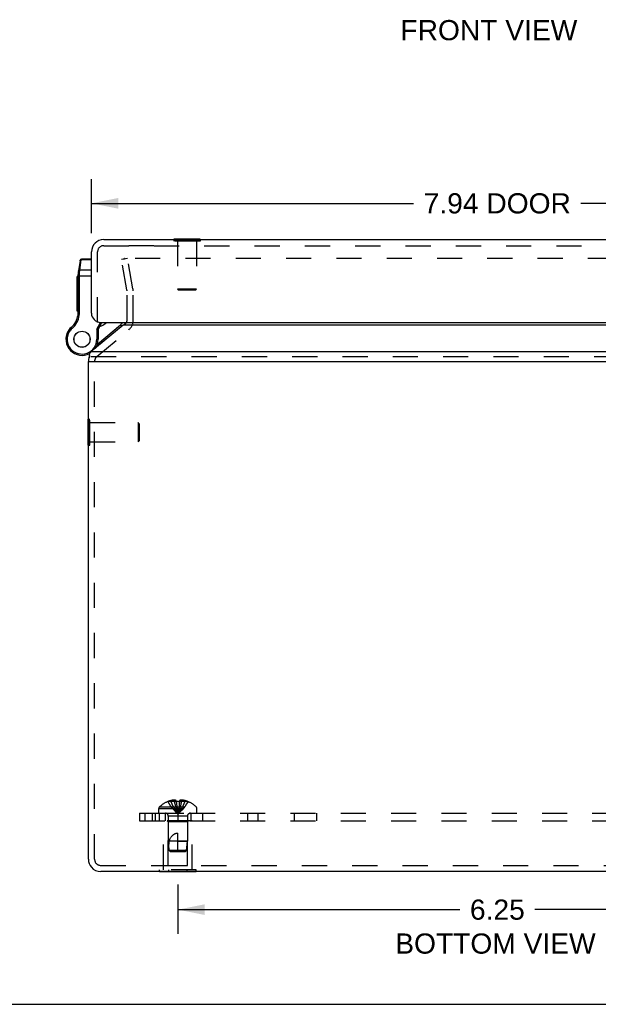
# Model space of a CAD drawing. Header units: inches. Extents: x 0 to 44.7, y 0 to 28.9.
# Tile 1 of 9: x 11 to 16.7, y 0 to 9.6. Entities that reach past the tile are written whole.
import ezdxf

# ---------------------------------------------------------------- set-up
doc = ezdxf.new("R2010")
doc.units = ezdxf.units.IN
doc.header["$LTSCALE"] = 2.460526
doc.header["$MEASUREMENT"] = 0
doc.linetypes.add('HIDDEN', pattern=[0.2, 0.1, -0.1])
doc.layers.get('0').update_dxf_attribs({"linetype": 'CONTINUOUS'})
for name, color, linetype in [('DEFAULT_2', 8, 'HIDDEN'), ('DIMENSIONS', 7, 'CONTINUOUS'), ('DOOR_ASSEMBLY', 7, 'CONTINUOUS'), ('SUBPANEL', 7, 'CONTINUOUS')]:
    doc.layers.add(name, color=color, linetype=linetype)
doc.styles.get("Standard").update_dxf_attribs({"font": 'arial.ttf'})
doc.dimstyles.new('DIMSTYLE_1', dxfattribs={"dimtxt": 0.197368, "dimasz": 0.263158, "dimexe": 0.09, "dimexo": 0.07, "dimgap": 0.0375, "dimtad": 0, "dimtih": 1, "dimtoh": 1, "dimzin": 4, "dimdsep": 46, "dimtxsty": 'Standard', "dimblk": '_FILLED', "dimblk1": '_FILLED', "dimblk2": '_FILLED', "dimcen": 0.09, "dimazin": 1, "dimtfac": 1, "dimtdec": 3, "dimtofl": 0, "dimtmove": 0, "dimatfit": 3, "dimldrblk": '_FILLED', "dimfxl": 0, "dimtolj": 1, "dimtzin": 4, "dimarcsym": 0})

# ---------------------------------------------------------------- blocks, each defined once
blk = doc.blocks.new('_FILLED')
at = {"color": 0, "linetype": 'ByBlock'}
blk.add_solid([(0, 0), (-1, 0.2), (-1, -0.2)], dxfattribs=at)
blk = doc.blocks.new('*D8')
at = {"layer": 'DIMENSIONS', "color": 2, "linetype": 'Continuous'}
for p, q in [((12.5475, 1.1737), (12.5475, 0.6898)), ((18.7975, 1.1737), (18.7975, 0.6898)), ((12.5475, 0.9266), (15.3056, 0.9266)), ((18.7975, 0.9266), (16.0393, 0.9266))]:
    blk.add_line(p, q, dxfattribs=at)
at = {"layer": 'DIMENSIONS', "color": 2, "linetype": 'Continuous', "xscale": 0.2631578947, "yscale": 0.2631578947, "zscale": 0.2631578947, "rotation": 180}
blk.add_blockref('_FILLED', (12.5475, 0.9266), dxfattribs=at)
at = {"layer": 'DIMENSIONS', "color": 2, "linetype": 'Continuous', "xscale": 0.2631578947, "yscale": 0.2631578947, "zscale": 0.2631578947}
blk.add_blockref('_FILLED', (18.7975, 0.9266), dxfattribs=at)
at = {"layer": 'DIMENSIONS', "color": 2, "linetype": 'Continuous', "insert": (15.6725, 1.0253), "char_height": 0.19737, "width": 0.536343, "attachment_point": 2, "line_spacing_factor": 0.9}
blk.add_mtext('6.25', dxfattribs=at)
blk = doc.blocks.new('*D14')
at = {"layer": 'DIMENSIONS', "color": 2, "linetype": 'Continuous'}
for p, q in [((11.7019, 7.5481), (11.7019, 8.0754)), ((19.6419, 7.5481), (19.6419, 8.0754)), ((11.7019, 7.8386), (14.8538, 7.8386)), ((19.6419, 7.8386), (16.49, 7.8386))]:
    blk.add_line(p, q, dxfattribs=at)
at = {"layer": 'DIMENSIONS', "color": 2, "linetype": 'Continuous', "xscale": 0.2631578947, "yscale": 0.2631578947, "zscale": 0.2631578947, "rotation": 180}
blk.add_blockref('_FILLED', (11.7019, 7.8386), dxfattribs=at)
at = {"layer": 'DIMENSIONS', "color": 2, "linetype": 'Continuous', "xscale": 0.2631578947, "yscale": 0.2631578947, "zscale": 0.2631578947}
blk.add_blockref('_FILLED', (19.6419, 7.8386), dxfattribs=at)
at = {"layer": 'DIMENSIONS', "color": 2, "linetype": 'Continuous', "insert": (15.6719, 7.9373), "char_height": 0.19737, "width": 1.438808, "attachment_point": 2, "line_spacing_factor": 0.9}
blk.add_mtext('7.94 DOOR', dxfattribs=at)

msp = doc.modelspace()

# ---------------------------------------------------------------- linework, layer by layer
at = {"color": 3, "linetype": 'Continuous'}
for p, q in [((12.0132, 6.6473), (11.6974, 6.3843)), ((19.3317, 6.6473), (12.0132, 6.6473)), ((19.6476, 6.3843), (11.6974, 6.3843)), ((11.6725, 1.4194), (11.6725, 6.2924)), ((11.6928, 6.2924), (19.6521, 6.2924)), ((19.5525, 1.2994), (11.7925, 1.2994))]:
    msp.add_line(p, q, dxfattribs=at)
at = {"color": 7, "linetype": 'Continuous'}
for p, q in [((11.6725, 6.2924), (11.6928, 6.2924)), ((11.6807, 6.3572), (11.6807, 6.3248)), ((11.6685, 5.4704), (11.6685, 5.7264)), ((11.6685, 5.7264), (11.6725, 5.7264)), ((11.6685, 5.4704), (11.6725, 5.4704)), ((12.3673, 1.2954), (12.3673, 1.2994)), ((12.7276, 1.2954), (12.3673, 1.2954)), ((12.4574, 1.2954), (12.4574, 1.2994)), ((12.6375, 1.2954), (12.6375, 1.2994)), ((12.7276, 1.2954), (12.7276, 1.2994)), ((0, 0), (44.7368, 0))]:
    msp.add_line(p, q, dxfattribs=at)
at = {"color": 3, "linetype": 'Continuous'}
for points in [[(12.0132, 6.6473), (12.0172, 6.6497), (12.0212, 6.6524), (12.0252, 6.6551), (12.0292, 6.6581), (12.0332, 6.6611), (12.0373, 6.6643), (12.0413, 6.6676), (12.0453, 6.6709), (12.0487, 6.6739)], [(11.6878, 6.3744), (11.6869, 6.3735), (11.686, 6.3725), (11.6851, 6.3714), (11.6842, 6.3702), (11.6835, 6.3689), (11.6828, 6.3675), (11.6822, 6.366), (11.6817, 6.3644), (11.6813, 6.3628), (11.681, 6.361), (11.6808, 6.3592), (11.6807, 6.3574), (11.6807, 6.3572)], [(11.69, 6.3762), (11.6896, 6.3759), (11.6893, 6.3756), (11.6889, 6.3753), (11.6886, 6.375), (11.6882, 6.3747), (11.6878, 6.3744)], [(11.69, 6.3762), (11.6907, 6.3768), (11.6913, 6.3774), (11.692, 6.378), (11.6926, 6.3786), (11.6932, 6.3793), (11.6938, 6.38)], [(11.6974, 6.3843), (11.6968, 6.3836), (11.6962, 6.3829), (11.6956, 6.3822), (11.695, 6.3815), (11.6944, 6.3808), (11.6938, 6.38)], [(11.6807, 6.3572), (11.6808, 6.3556), (11.6809, 6.3537), (11.6812, 6.3519), (11.6816, 6.3501), (11.6821, 6.3483), (11.6826, 6.3466), (11.6833, 6.3449), (11.6841, 6.3434)]]:
    msp.add_lwpolyline(points, dxfattribs=at)
for centre, start, end in [((11.7925, 6.2924), 158.63124, 180), ((11.7925, 1.4194), 180, 220.40271)]:
    msp.add_arc(centre, 0.12, start, end, dxfattribs=at)
at = {"color": 7, "linetype": 'Continuous'}
msp.add_arc((11.7925, 1.4194), 0.12, 220.40271, 270, dxfattribs=at)
at = {"layer": 'DEFAULT_2', "color": 8, "linetype": 'HIDDEN'}
for p, q in [((12.3129, 7.4239), (11.9079, 7.4239)), ((12.0559, 7.2997), (11.9969, 7.2893)), ((12.0492, 6.9924), (11.9969, 7.2893)), ((19.2652, 7.2997), (12.0263, 7.2997)), ((12.1083, 7.0029), (12.0559, 7.2997)), ((12.0501, 6.6932), (12.0501, 6.982)), ((12.1101, 6.6932), (12.1101, 6.982)), ((11.7539, 6.3384), (12.0662, 6.6004)), ((11.6974, 6.3384), (19.6476, 6.3384)), ((11.7325, 1.4194), (11.7325, 6.2924)), ((11.6725, 5.7264), (11.6865, 5.7264)), ((11.6865, 5.4704), (11.6865, 5.7264)), ((11.6865, 5.6924), (12.1585, 5.6924)), ((12.1585, 5.6924), (12.1585, 5.5044)), ((12.1685, 5.6824), (12.1585, 5.6924)), ((12.1685, 5.6824), (12.1685, 5.5144)), ((11.6865, 5.5044), (12.1585, 5.5044)), ((12.1685, 5.5144), (12.1585, 5.5044)), ((11.6725, 5.4704), (11.6865, 5.4704)), ((12.3672, 1.9314), (12.7277, 1.9314)), ((12.4482, 1.9833), (12.448, 1.9837)), ((12.4492, 1.9837), (12.4482, 1.9833)), ((12.532, 1.9837), (12.4492, 1.9837)), ((12.479, 1.9837), (12.479, 1.9938)), ((12.5126, 1.9837), (12.5126, 1.9987)), ((12.532, 1.9837), (12.532, 1.9938)), ((12.532, 1.9837), (12.5341, 1.9613)), ((12.532, 1.9837), (12.532, 1.9833)), ((12.532, 1.9833), (12.5371, 1.9835)), ((12.5341, 1.9616), (12.5364, 1.9398)), ((12.5364, 1.94), (12.5389, 1.9189)), ((12.5475, 1.9837), (12.5526, 1.9837)), ((12.563, 1.9837), (12.5608, 1.9613)), ((12.563, 1.9837), (12.5629, 1.9833)), ((12.563, 1.9938), (12.563, 1.9837)), ((12.6457, 1.9837), (12.563, 1.9837)), ((12.5824, 1.9837), (12.5824, 1.9987)), ((12.616, 1.9837), (12.616, 1.9938)), ((12.6457, 1.9837), (12.6467, 1.9833)), ((12.647, 1.9837), (12.6467, 1.9833)), ((12.361, 1.8704), (12.361, 1.9169)), ((12.361, 1.9169), (12.734, 1.9169)), ((12.361, 1.8704), (12.734, 1.8704)), ((12.4535, 1.8422), (12.4535, 1.5954)), ((12.6415, 1.8422), (12.4535, 1.8422)), ((12.5389, 1.9191), (12.5416, 1.8986)), ((12.6415, 1.8422), (12.6415, 1.5954)), ((12.734, 1.8704), (12.734, 1.9169)), ((12.4075, 1.3164), (12.4075, 1.7954)), ((12.6875, 1.7954), (12.4075, 1.7954)), ((12.4525, 1.7854), (12.4425, 1.7954)), ((12.4525, 1.3579), (12.4525, 1.7854)), ((12.6425, 1.7854), (12.4525, 1.7854)), ((12.6425, 1.7854), (12.6525, 1.7954)), ((12.6425, 1.3579), (12.6425, 1.7854)), ((12.6875, 1.3164), (12.6875, 1.7954)), ((12.5475, 1.4954), (12.5475, 1.6754)), ((12.4625, 1.5053), (12.4535, 1.5954)), ((12.6415, 1.5954), (12.4535, 1.5954)), ((12.5475, 1.5954), (12.6415, 1.5954)), ((12.6324, 1.5053), (12.6415, 1.5954)), ((12.4735, 1.4954), (12.4625, 1.5053)), ((12.4625, 1.5053), (12.4682, 1.5002)), ((12.6324, 1.5053), (12.4625, 1.5053)), ((12.4682, 1.5002), (12.4709, 1.4977)), ((12.4735, 1.4954), (12.6215, 1.4954)), ((12.6215, 1.4954), (12.6324, 1.5053)), ((11.7925, 1.3594), (19.5525, 1.3594)), ((12.4525, 1.3579), (12.6425, 1.3579)), ((12.3673, 1.2994), (12.3673, 1.3164)), ((12.7276, 1.3164), (12.3673, 1.3164)), ((12.4574, 1.2994), (12.4574, 1.3164)), ((12.6375, 1.2994), (12.6375, 1.3164)), ((12.7276, 1.2994), (12.7276, 1.3164))]:
    msp.add_line(p, q, dxfattribs=at)
for points in [[(12.0185, 7.2936), (12.0184, 7.2929), (12.0183, 7.2923), (12.0183, 7.2918)], [(12.0183, 7.2918), (12.0183, 7.2917), (12.0183, 7.2911), (12.0184, 7.2905)], [(12.0263, 7.2997), (12.0257, 7.2997), (12.025, 7.2996), (12.0244, 7.2995), (12.0238, 7.2993), (12.0232, 7.2991), (12.0226, 7.2988), (12.0221, 7.2985), (12.0216, 7.2982), (12.0211, 7.2978), (12.0206, 7.2973), (12.0202, 7.2969), (12.0198, 7.2964), (12.0195, 7.2959), (12.0191, 7.2953), (12.0189, 7.2948), (12.0187, 7.2942), (12.0185, 7.2936)], [(12.4482, 1.9833), (12.4619, 1.9613), (12.4767, 1.9398), (12.4927, 1.9189), (12.5098, 1.8986), (12.5281, 1.8789), (12.5475, 1.8597)], [(12.5126, 1.9987), (12.5085, 1.9984), (12.5045, 1.998), (12.5004, 1.9976), (12.4963, 1.997), (12.4921, 1.9964), (12.4878, 1.9956), (12.4834, 1.9948), (12.479, 1.9938)], [(12.479, 1.9837), (12.4884, 1.9616), (12.4986, 1.94), (12.5097, 1.9191), (12.5215, 1.8987), (12.5341, 1.8789), (12.5475, 1.8597)], [(12.532, 1.9938), (12.5295, 1.9947), (12.5271, 1.9956), (12.5247, 1.9963), (12.5222, 1.997), (12.5198, 1.9975), (12.5174, 1.998), (12.515, 1.9984), (12.5126, 1.9987)], [(12.5126, 1.9837), (12.5174, 1.9616), (12.5226, 1.94), (12.5282, 1.9191), (12.5342, 1.8987), (12.5406, 1.8789), (12.5475, 1.8597)], [(12.5475, 1.9837), (12.5423, 1.9837), (12.5371, 1.9835)], [(12.5824, 1.9837), (12.5775, 1.9616), (12.5723, 1.94), (12.5667, 1.9191), (12.5607, 1.8987), (12.5543, 1.8789), (12.5475, 1.8597)], [(12.616, 1.9837), (12.6065, 1.9616), (12.5963, 1.94), (12.5853, 1.9191), (12.5734, 1.8987), (12.5608, 1.8789), (12.5475, 1.8597)], [(12.6467, 1.9833), (12.633, 1.9613), (12.6182, 1.9398), (12.6022, 1.9189), (12.5851, 1.8986), (12.5668, 1.8789), (12.5475, 1.8597)], [(12.5608, 1.9616), (12.5585, 1.9398), (12.556, 1.9189), (12.5533, 1.8986), (12.5505, 1.8789), (12.5475, 1.8597)], [(12.5585, 1.94), (12.556, 1.9191), (12.5533, 1.8987), (12.5505, 1.8789), (12.5475, 1.8597)], [(12.5629, 1.9833), (12.5578, 1.9835), (12.5526, 1.9837)], [(12.5824, 1.9987), (12.5799, 1.9984), (12.5775, 1.998), (12.5751, 1.9975), (12.5727, 1.997), (12.5702, 1.9963), (12.5678, 1.9956), (12.5654, 1.9947), (12.563, 1.9938)], [(12.616, 1.9938), (12.6115, 1.9948), (12.6071, 1.9956), (12.6028, 1.9964), (12.5986, 1.997), (12.5945, 1.9976), (12.5904, 1.998), (12.5864, 1.9984), (12.5824, 1.9987)], [(12.5416, 1.8987), (12.5444, 1.8789), (12.5475, 1.8597)], [(12.5416, 1.8986), (12.5444, 1.8789), (12.5475, 1.8597)], [(12.4634, 1.5954), (12.4655, 1.6027), (12.4678, 1.6096), (12.4703, 1.6161), (12.4729, 1.6221), (12.4757, 1.6276), (12.4786, 1.6328), (12.4816, 1.6375), (12.4846, 1.6419), (12.4877, 1.6458), (12.4908, 1.6494), (12.4939, 1.6527), (12.4971, 1.6557), (12.5003, 1.6584), (12.5034, 1.6608), (12.5067, 1.663), (12.5099, 1.6651), (12.5132, 1.6669), (12.5166, 1.6686), (12.5202, 1.6701), (12.5238, 1.6714), (12.5276, 1.6726), (12.5315, 1.6736), (12.5354, 1.6744), (12.5394, 1.6749), (12.5434, 1.6753), (12.5475, 1.6754)], [(12.4625, 1.5053), (12.4616, 1.5168), (12.4609, 1.5284), (12.4604, 1.5402), (12.4603, 1.5519), (12.4605, 1.5634), (12.4611, 1.5745), (12.462, 1.5852), (12.4634, 1.5954)]]:
    msp.add_lwpolyline(points, dxfattribs=at)
for centre, radius, start, end in [((11.9901, 6.982), 0.06, 0, 10), ((11.9901, 6.982), 0.12, 0, 10), ((11.9901, 6.6932), 0.06, 332.76686, 360), ((11.9901, 6.6932), 0.12, 310, 360), ((11.7925, 6.2924), 0.06, 130, 180), ((12.381, 1.9169), 0.02, 133.5138, 180), ((12.5475, 1.7415), 0.2618, 112.33569, 133.5138), ((12.5475, 1.7415), 0.2614, 105.19411, 112.08938), ((12.5475, 1.7415), 0.2614, 67.91062, 74.80589), ((12.5475, 1.7415), 0.2618, 46.4862, 67.66431), ((12.714, 1.9169), 0.02, 0, 46.4862), ((12.4253, 1.8422), 0.0282, 0, 90), ((12.6697, 1.8422), 0.0282, 90, 180), ((11.7925, 1.4194), 0.06, 180, 270)]:
    msp.add_arc(centre, radius, start, end, dxfattribs=at)
at = {"layer": 'DOOR_ASSEMBLY', "color": 3, "linetype": 'Continuous'}
for p, q in [((11.8219, 7.4839), (19.5219, 7.4839)), ((11.7019, 6.7639), (11.7019, 7.3639)), ((11.7919, 6.6739), (19.5519, 6.6739))]:
    msp.add_line(p, q, dxfattribs=at)
at = {"layer": 'DOOR_ASSEMBLY', "color": 8, "linetype": 'HIDDEN'}
for p, q in [((11.8219, 7.4239), (19.5219, 7.4239)), ((12.5089, 7.4839), (12.5089, 7.4699)), ((12.7649, 7.4699), (12.5089, 7.4699)), ((12.5429, 7.4699), (12.5429, 6.9979)), ((12.7309, 7.4699), (12.7309, 6.9979)), ((12.7649, 7.4839), (12.7649, 7.4699)), ((11.7619, 6.6739), (11.7619, 7.3639)), ((12.5529, 6.9879), (12.5429, 6.9979)), ((12.7309, 6.9979), (12.5429, 6.9979)), ((12.7209, 6.9879), (12.5529, 6.9879)), ((12.7209, 6.9879), (12.7309, 6.9979))]:
    msp.add_line(p, q, dxfattribs=at)
at = {"layer": 'DOOR_ASSEMBLY', "color": 7, "linetype": 'Continuous'}
for p, q in [((12.5089, 7.4879), (12.5089, 7.4839)), ((12.7649, 7.4879), (12.5089, 7.4879)), ((12.7649, 7.4879), (12.7649, 7.4839)), ((11.5903, 7.2807), (11.5731, 7.1575)), ((11.5883, 7.1842), (11.6025, 7.2853)), ((11.5903, 7.2807), (11.5903, 7.2807)), ((11.6025, 7.2853), (11.6032, 7.2919)), ((11.7019, 7.2853), (11.6025, 7.2853)), ((11.7019, 7.2919), (11.6032, 7.2919)), ((11.5719, 6.7637), (11.5719, 7.1402)), ((11.5811, 7.1432), (11.5815, 7.1432)), ((11.5815, 7.1432), (11.5819, 7.1432)), ((11.5819, 7.1432), (11.5823, 7.1433)), ((11.5823, 7.1433), (11.5827, 7.1433)), ((11.5834, 7.1433), (11.5838, 7.1433)), ((11.5838, 7.1433), (11.5843, 7.1433)), ((11.5849, 7.1465), (11.585, 7.1478)), ((11.5849, 7.1453), (11.5849, 7.1465)), ((11.5849, 7.144), (11.5849, 7.1453)), ((11.5849, 6.7637), (11.5849, 7.144)), ((11.585, 7.1503), (11.5851, 7.1516)), ((11.585, 7.1491), (11.585, 7.1503)), ((11.585, 7.1478), (11.585, 7.1491)), ((11.5851, 7.1516), (11.5852, 7.1528)), ((11.5852, 7.154), (11.5853, 7.1553)), ((11.5852, 7.1528), (11.5852, 7.154)), ((11.5853, 7.1553), (11.5854, 7.1565)), ((11.5854, 7.1565), (11.5855, 7.1577)), ((11.5855, 7.1577), (11.5856, 7.1589)), ((11.5856, 7.1589), (11.5857, 7.16)), ((11.5857, 7.16), (11.5858, 7.1612)), ((11.5858, 7.1612), (11.5859, 7.1623)), ((11.5859, 7.1623), (11.5883, 7.1842)), ((11.7019, 7.1842), (11.5883, 7.1842)), ((11.5619, 6.7827), (11.5619, 7.1231)), ((11.5719, 7.1231), (11.5619, 7.1231)), ((11.5719, 7.1229), (11.5619, 7.1229)), ((11.5719, 7.1145), (11.5619, 7.1145)), ((11.5719, 7.0639), (11.5619, 7.0639)), ((11.5719, 7.0555), (11.5619, 7.0555)), ((11.5719, 7.0471), (11.5619, 7.0471)), ((11.5719, 7.1283), (11.7019, 7.1283)), ((11.5719, 6.995), (11.5619, 6.995)), ((11.5719, 6.9866), (11.5619, 6.9866)), ((11.5719, 6.9782), (11.5619, 6.9782)), ((11.5719, 6.9313), (11.5619, 6.9313)), ((11.5719, 6.9229), (11.5619, 6.9229)), ((11.5719, 6.9145), (11.5619, 6.9145)), ((11.5719, 6.8598), (11.5619, 6.8598)), ((11.5719, 6.8514), (11.5619, 6.8514)), ((11.5719, 6.843), (11.5619, 6.843)), ((11.5719, 6.7911), (11.5619, 6.7911)), ((11.5719, 6.7827), (11.5619, 6.7827)), ((11.5719, 6.7637), (11.5849, 6.7637)), ((11.5704, 6.7445), (11.5833, 6.7425)), ((11.7541, 6.6066), (11.7892, 6.674)), ((11.7597, 6.4607), (11.9856, 6.6503)), ((11.7671, 6.6034), (11.8038, 6.6739)), ((11.9856, 6.6503), (11.9984, 6.6349)), ((11.4736, 6.5878), (11.4736, 6.5878)), ((11.4736, 6.5878), (11.4848, 6.5812)), ((11.4736, 6.5878), (11.4848, 6.5813)), ((11.4848, 6.5812), (11.4848, 6.5813)), ((11.5035, 6.6238), (11.512, 6.6139)), ((11.7541, 6.6066), (11.7541, 6.5084)), ((11.7671, 6.6034), (11.7541, 6.6066)), ((11.7671, 6.6034), (11.7671, 6.5084)), ((11.7671, 6.5084), (11.7541, 6.5084)), ((11.667, 6.3617), (11.6674, 6.3619))]:
    msp.add_line(p, q, dxfattribs=at)
for points in [[(11.5896, 7.2755), (11.5896, 7.2757), (11.5897, 7.2759), (11.5897, 7.2761), (11.5897, 7.2762), (11.5898, 7.2764), (11.5898, 7.2766), (11.5899, 7.2768), (11.5899, 7.277), (11.59, 7.2772), (11.5901, 7.2774), (11.5901, 7.2776), (11.5902, 7.2777), (11.5903, 7.2779), (11.5903, 7.2781), (11.5904, 7.2783), (11.5905, 7.2785), (11.5906, 7.2786), (11.5907, 7.2788), (11.5908, 7.279), (11.5909, 7.2792), (11.591, 7.2793), (11.5911, 7.2795), (11.5912, 7.2797), (11.5913, 7.2798), (11.5914, 7.28), (11.5915, 7.2802), (11.5916, 7.2803), (11.5917, 7.2805), (11.5919, 7.2806), (11.592, 7.2808), (11.5921, 7.281), (11.5923, 7.2811), (11.5924, 7.2813), (11.5925, 7.2814), (11.5927, 7.2816), (11.5928, 7.2817), (11.593, 7.2818), (11.5931, 7.282), (11.5933, 7.2821), (11.5934, 7.2822), (11.5936, 7.2824), (11.5937, 7.2825), (11.5939, 7.2826), (11.5941, 7.2828), (11.5942, 7.2829), (11.5944, 7.283), (11.5946, 7.2831), (11.5947, 7.2832), (11.5949, 7.2833), (11.5951, 7.2834), (11.5953, 7.2835), (11.5955, 7.2836), (11.5956, 7.2837), (11.5958, 7.2838), (11.596, 7.2839), (11.5962, 7.284), (11.5964, 7.2841), (11.5966, 7.2842), (11.5968, 7.2843), (11.597, 7.2844), (11.5972, 7.2844), (11.5974, 7.2845), (11.5976, 7.2846), (11.5978, 7.2846), (11.598, 7.2847), (11.5982, 7.2848), (11.5984, 7.2848), (11.5986, 7.2849), (11.5988, 7.2849), (11.599, 7.285), (11.5992, 7.285), (11.5995, 7.2851), (11.5997, 7.2851), (11.5999, 7.2851), (11.6001, 7.2852), (11.6003, 7.2852), (11.6005, 7.2852), (11.6007, 7.2852), (11.601, 7.2853), (11.6012, 7.2853), (11.6014, 7.2853), (11.6016, 7.2853), (11.6018, 7.2853), (11.602, 7.2853), (11.6023, 7.2853), (11.6025, 7.2853)], [(11.5719, 7.1402), (11.5719, 7.1403), (11.5719, 7.1403), (11.5719, 7.1404), (11.5719, 7.1404), (11.572, 7.1405), (11.572, 7.1405), (11.572, 7.1406), (11.572, 7.1406), (11.5721, 7.1407), (11.5721, 7.1407), (11.5721, 7.1408), (11.5722, 7.1408), (11.5722, 7.1409), (11.5723, 7.1409), (11.5723, 7.141), (11.5724, 7.141), (11.5724, 7.1411), (11.5725, 7.1411), (11.5726, 7.1412), (11.5726, 7.1412), (11.5727, 7.1413), (11.5728, 7.1413), (11.5729, 7.1414), (11.5729, 7.1414), (11.573, 7.1415), (11.5731, 7.1415), (11.5732, 7.1416), (11.5733, 7.1416), (11.5734, 7.1417), (11.5735, 7.1417), (11.5736, 7.1418), (11.5737, 7.1418), (11.5738, 7.1418), (11.5739, 7.1419), (11.5741, 7.1419), (11.5742, 7.142), (11.5743, 7.142), (11.5744, 7.1421), (11.5746, 7.1421), (11.5747, 7.1421), (11.5748, 7.1422), (11.575, 7.1422), (11.5751, 7.1423), (11.5753, 7.1423), (11.5754, 7.1423), (11.5756, 7.1424), (11.5757, 7.1424), (11.5759, 7.1425), (11.576, 7.1425), (11.5762, 7.1425), (11.5763, 7.1426), (11.5765, 7.1426), (11.5767, 7.1426), (11.5769, 7.1427), (11.577, 7.1427), (11.5772, 7.1427), (11.5774, 7.1428), (11.5776, 7.1428), (11.5777, 7.1428), (11.5779, 7.1428), (11.5781, 7.1429), (11.5783, 7.1429), (11.5785, 7.1429), (11.5787, 7.1429), (11.5789, 7.143), (11.579, 7.143), (11.5792, 7.143), (11.5794, 7.143), (11.5796, 7.1431), (11.5798, 7.1431), (11.58, 7.1431), (11.5802, 7.1431), (11.5804, 7.1431), (11.5806, 7.1432), (11.5808, 7.1432), (11.5811, 7.1432)], [(11.5731, 7.1575), (11.5731, 7.1576), (11.5732, 7.1577), (11.5732, 7.1579), (11.5732, 7.158), (11.5732, 7.1581), (11.5733, 7.1582), (11.5733, 7.1583), (11.5734, 7.1584), (11.5734, 7.1585), (11.5735, 7.1587), (11.5735, 7.1588), (11.5736, 7.1589), (11.5736, 7.159), (11.5737, 7.1591), (11.5738, 7.1592), (11.5738, 7.1593), (11.5739, 7.1594), (11.574, 7.1595), (11.5741, 7.1596), (11.5741, 7.1597), (11.5742, 7.1598), (11.5743, 7.1599), (11.5744, 7.16), (11.5745, 7.1601), (11.5746, 7.1602), (11.5747, 7.1603), (11.5748, 7.1604), (11.5749, 7.1605), (11.575, 7.1606), (11.5751, 7.1607), (11.5753, 7.1608), (11.5754, 7.1609), (11.5755, 7.1609), (11.5756, 7.161), (11.5758, 7.1611), (11.5759, 7.1612), (11.576, 7.1613), (11.5762, 7.1613), (11.5763, 7.1614), (11.5765, 7.1615), (11.5766, 7.1616), (11.5768, 7.1616), (11.5769, 7.1617), (11.5771, 7.1618), (11.5772, 7.1619), (11.5774, 7.1619), (11.5775, 7.162), (11.5777, 7.162), (11.5779, 7.1621), (11.578, 7.1622), (11.5782, 7.1622), (11.5784, 7.1623), (11.5785, 7.1623), (11.5787, 7.1624), (11.5789, 7.1624), (11.5791, 7.1625), (11.5793, 7.1625), (11.5794, 7.1626), (11.5796, 7.1626), (11.5798, 7.1626), (11.58, 7.1627), (11.5802, 7.1627), (11.5804, 7.1627), (11.5806, 7.1628), (11.5808, 7.1628), (11.581, 7.1628), (11.5812, 7.1629), (11.5814, 7.1629), (11.5816, 7.1629), (11.5818, 7.1629), (11.582, 7.163), (11.5822, 7.163), (11.5824, 7.163), (11.5826, 7.163), (11.5828, 7.163), (11.583, 7.163), (11.5832, 7.163), (11.5834, 7.163), (11.5836, 7.163), (11.5839, 7.163), (11.5841, 7.163), (11.5843, 7.163), (11.5845, 7.163), (11.5847, 7.163), (11.5849, 7.163), (11.5851, 7.163), (11.5853, 7.163), (11.5856, 7.163), (11.5858, 7.1629), (11.586, 7.1629)], [(11.5755, 7.1743), (11.5755, 7.1745), (11.5755, 7.1747), (11.5756, 7.1749), (11.5756, 7.1751), (11.5756, 7.1753), (11.5757, 7.1755), (11.5757, 7.1757), (11.5758, 7.1759), (11.5759, 7.1761), (11.5759, 7.1762), (11.576, 7.1764), (11.5761, 7.1766), (11.5761, 7.1768), (11.5762, 7.177), (11.5763, 7.1772), (11.5764, 7.1773), (11.5764, 7.1775), (11.5765, 7.1777), (11.5766, 7.1779), (11.5767, 7.178), (11.5768, 7.1782), (11.5769, 7.1784), (11.577, 7.1785), (11.5771, 7.1787), (11.5772, 7.1789), (11.5774, 7.179), (11.5775, 7.1792), (11.5776, 7.1794), (11.5777, 7.1795), (11.5778, 7.1797), (11.578, 7.1798), (11.5781, 7.18), (11.5782, 7.1801), (11.5784, 7.1803), (11.5785, 7.1804), (11.5787, 7.1806), (11.5788, 7.1807), (11.579, 7.1808), (11.5791, 7.181), (11.5793, 7.1811), (11.5794, 7.1812), (11.5796, 7.1814), (11.5798, 7.1815), (11.5799, 7.1816), (11.5801, 7.1817), (11.5803, 7.1819), (11.5804, 7.182), (11.5806, 7.1821), (11.5808, 7.1822), (11.581, 7.1823), (11.5811, 7.1824), (11.5813, 7.1825), (11.5815, 7.1826), (11.5817, 7.1827), (11.5819, 7.1828), (11.5821, 7.1829), (11.5823, 7.183), (11.5825, 7.1831), (11.5826, 7.1832), (11.5828, 7.1832), (11.583, 7.1833), (11.5832, 7.1834), (11.5834, 7.1835), (11.5836, 7.1835), (11.5839, 7.1836), (11.5841, 7.1836), (11.5843, 7.1837), (11.5845, 7.1838), (11.5847, 7.1838), (11.5849, 7.1839), (11.5851, 7.1839), (11.5853, 7.1839), (11.5855, 7.184), (11.5857, 7.184), (11.586, 7.184), (11.5862, 7.1841), (11.5864, 7.1841), (11.5866, 7.1841), (11.5868, 7.1841), (11.587, 7.1842), (11.5873, 7.1842), (11.5875, 7.1842), (11.5877, 7.1842), (11.5879, 7.1842), (11.5881, 7.1842), (11.5883, 7.1842)], [(11.5827, 7.1433), (11.5832, 7.1433), (11.5834, 7.1433)], [(11.5843, 7.1433), (11.5847, 7.1433), (11.5849, 7.1433)]]:
    msp.add_lwpolyline(points, dxfattribs=at)
for radius in [0.079, 0.078]:
    msp.add_circle((11.6096, 6.5084), radius, dxfattribs=at)
at = {"layer": 'DOOR_ASSEMBLY', "color": 3, "linetype": 'Continuous'}
for centre, radius, start, end in [((11.8219, 7.3639), 0.12, 90, 180), ((11.7919, 6.7639), 0.09, 180, 270)]:
    msp.add_arc(centre, radius, start, end, dxfattribs=at)
at = {"layer": 'DOOR_ASSEMBLY', "color": 8, "linetype": 'HIDDEN'}
msp.add_arc((11.8219, 7.3639), 0.06, 90, 180, dxfattribs=at)
at = {"layer": 'DOOR_ASSEMBLY', "color": 7, "linetype": 'Continuous'}
for centre, radius, start, end in [((11.6032, 7.2789), 0.013, 90, 172.02427), ((11.6969, 7.1402), 0.125, 172.03825, 180), ((11.4469, 6.7637), 0.125, 351.15991, 360), ((11.4469, 6.7637), 0.138, 351.15991, 360), ((11.3728, 6.7752), 0.2, 310.79327, 351.15991), ((11.3728, 6.7752), 0.213, 310.79327, 351.15991), ((11.71, 6.8306), 0.21, 290.29811, 311.72876), ((11.9245, 6.723), 0.095, 310, 328.8592), ((11.9245, 6.723), 0.125, 330.1722, 336.85659), ((11.6096, 6.5084), 0.1575, 149.73501, 298.11969), ((11.6096, 6.5084), 0.1445, 149.73501, 360), ((11.6096, 6.5084), 0.1575, 127.31101, 149.72135), ((11.5963, 6.5162), 0.1421, 130.79327, 149.73501), ((11.5963, 6.5162), 0.1291, 130.79327, 149.73501), ((11.6096, 6.5084), 0.1575, 325.64238, 360), ((11.5726, 6.604), 0.26, 291.378, 295.22888)]:
    msp.add_arc(centre, radius, start, end, dxfattribs=at)
at = {"layer": 'SUBPANEL', "color": 8, "linetype": 'HIDDEN'}
for p, q in [((12.1725, 1.8704), (12.1725, 1.7954)), ((12.1725, 1.8704), (19.1725, 1.8704)), ((12.2242, 1.8704), (12.2242, 1.7954)), ((12.2975, 1.8704), (12.2975, 1.7954)), ((12.3265, 1.8704), (12.3265, 1.7954)), ((12.3665, 1.7954), (12.3665, 1.8704)), ((12.4225, 1.8704), (12.4225, 1.7954)), ((12.5475, 1.8704), (12.5475, 1.7954)), ((12.6725, 1.8704), (12.6725, 1.7954)), ((12.7894, 1.8704), (12.7894, 1.7954)), ((13.229, 1.8704), (13.229, 1.7954)), ((13.3302, 1.8704), (13.3302, 1.7954)), ((13.6885, 1.7954), (13.6885, 1.8704)), ((13.9065, 1.7954), (13.9065, 1.8704)), ((12.1725, 1.7954), (19.1725, 1.7954))]:
    msp.add_line(p, q, dxfattribs=at)

# ---------------------------------------------------------------- texts
at = {"layer": 'DIMENSIONS', "color": 2, "linetype": 'Continuous', "attachment_point": 2, "line_spacing_factor": 0.9}
for s, insert, char_height, width in [('FRONT VIEW', (15.5894, 9.6324), 0.19737, 1.727157), ('BOTTOM VIEW', (15.6538, 0.6932), 0.197368, 1.956075)]:
    msp.add_mtext(s, dxfattribs=dict(at, insert=insert, char_height=char_height, width=width))

# ---------------------------------------------------------------- dimensions: what is measured, and where the dimension line sits
at = {"layer": 'DIMENSIONS', "color": 2, "linetype": 'Continuous'}
dim = msp.add_linear_dim(base=(11.7019, 7.8386), p1=(19.6419, 7.4781), p2=(11.7019, 7.4781), angle=180, text='<> DOOR', dimstyle='DIMSTYLE_1', dxfattribs=at)
dim.commit()
dim.dimension.update_dxf_attribs({"geometry": '*D14', "text_midpoint": (15.6719, 7.8386), "dimtype": 160})
dim = msp.add_linear_dim(base=(18.7975, 0.9266), p1=(12.5475, 1.2437), p2=(18.7975, 1.2437), dimstyle='DIMSTYLE_1', dxfattribs=at)
dim.commit()
dim.dimension.update_dxf_attribs({"geometry": '*D8', "text_midpoint": (15.6718, 0.9255), "dimtype": 160})

doc.saveas('drawing.dxf')
